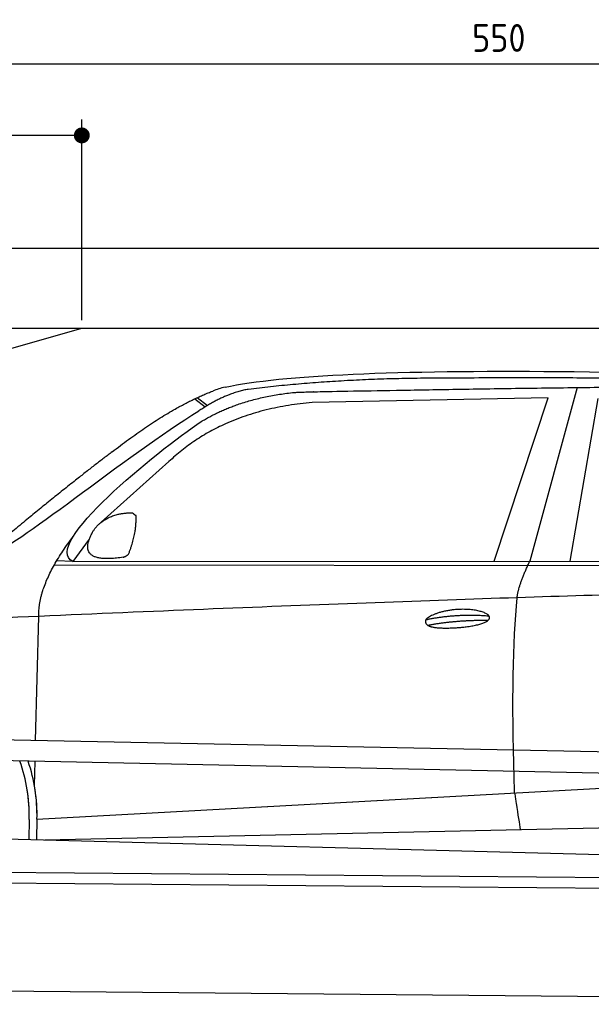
# Model space of a CAD drawing. Header units: millimetres. Extents: x -411 to 6777, y 0 to 6777.
# Tile 4 of 6: x 1744 to 3183, y 4300 to 6777. Entities that reach past the tile are written whole.
import ezdxf

# ---------------------------------------------------------------- set-up
doc = ezdxf.new("R2010")
doc.units = ezdxf.units.MM
doc.layers.add('4', color=3, linetype='Continuous')
for name, color, linetype, lineweight in [('car', 10, 'Continuous', 25), ('Freiraum', 7, 'Continuous', 25), ('Gebäude', 7, 'Continuous', 25), ('Plattform', 7, 'Continuous', 25)]:
    doc.layers.add(name, color=color, linetype=linetype, lineweight=lineweight)
doc.styles.get("Standard").update_dxf_attribs({"font": 'ISOCP.SHX'})
doc.dimstyles.new('GEN-ISO', dxfattribs={"dimscale": 20, "dimtxt": 3.5, "dimasz": 2, "dimexe": 2, "dimexo": 1, "dimgap": 1.5, "dimtad": 1, "dimdec": 1, "dimlfac": 0.1, "dimdsep": 46, "dimtxsty": 'STANDARD', "dimblk": 'PUNKT', "dimcen": 2, "dimclrd": 256, "dimclre": 256, "dimclrt": 2, "dimadec": 0, "dimazin": 0, "dimtp": 0.1, "dimtm": 0.1, "dimtfac": 0.71, "dimtdec": 1, "dimtmove": 2, "dimatfit": 3, "dimldrblk": 'PUNKT', "dimfxl": 2, "dimtolj": 1, "dimarcsym": 0})

# ---------------------------------------------------------------- blocks, each defined once
blk = doc.blocks.new('PUNKT')
at = {"layer": '4', "color": 0, "linetype": 'ByBlock'}
blk.add_line((-0.5, 0), (-1, 0), dxfattribs=at)
at = {"layer": '4', "color": 0, "linetype": 'ByBlock', "const_width": 0.5}
blk.add_lwpolyline([(-0.25, 0, 1), (0.25, 0, 1)], format="xyb", close=True, dxfattribs=at)
blk = doc.blocks.new('*D42')
at = {"layer": '4', "lineweight": -2, "transparency": 16777216}
for p, q in [((200, 6020.9), (200, 6705.8)), ((5700, 6170.9), (5700, 6705.8)), ((240, 6665.8), (5660, 6665.8))]:
    blk.add_line(p, q, dxfattribs=at)
at = {"layer": 'Defpoints', "color": 0, "transparency": 16777216}
for p in [(5700, 6665.8), (5700, 6150.9), (200, 6000.9)]:
    blk.add_point(p, dxfattribs=at)
at = {"layer": '4', "lineweight": -2, "transparency": 16777216, "xscale": 40, "yscale": 40, "zscale": 40, "rotation": 180}
blk.add_blockref('PUNKT', (200, 6665.8), dxfattribs=at)
at = {"layer": '4', "lineweight": -2, "transparency": 16777216, "xscale": 40, "yscale": 40, "zscale": 40}
blk.add_blockref('PUNKT', (5700, 6665.8), dxfattribs=at)
at = {"layer": '4', "color": 2, "transparency": 16777216, "insert": (2950, 6730.8), "char_height": 70, "attachment_point": 5}
blk.add_mtext('550', dxfattribs=at)
blk = doc.blocks.new('Car')
at = {"layer": 'car'}
for p, q in [((3093.6, 5880.1), (2978.3, 5442.1)), ((2137.3, 5845.8), (2162.9, 5826)), ((3020.5, 5853.7), (2426.8, 5836.3)), ((2888.3, 5441.3), (3020.5, 5853.7)), ((3080, 5443.1), (3147, 5852.9)), ((2131.5, 5843.1), (2157.6, 5822.8)), ((2067.3, 5684.4), (1897.9, 5530.5)), ((1868.7, 5487), (1828.1, 5431)), ((1828.1, 5431), (4479.9, 5456.7)), ((1781.2, 5421.7), (4424.4, 5442.7)), ((1828.1, 5431), (1786.8, 5431.7)), ((1738.1, 4979.5), (1743.3, 5292)), ((1736.2, 4866.5), (1737.2, 4927.1)), ((1743.4, 4781.9), (3612.4, 4901.2)), ((1743.4, 4781.9), (2767, 4847.2)), ((1723.8, 4781.1), (1723, 4730.7)), ((1743.4, 4781.9), (1742.7, 4730.3)), ((1763.3, 4730), (3648.7, 4788.6)), ((1664.8, 4731.7), (3713.7, 4697))]:
    blk.add_line(p, q, dxfattribs=at)
for centre, radius, start, end in [((2245.8, 5702.7), 174.5, 102.8736, 113.54), ((1319.3, 4787.9), 404.6, 359.0314, 20.1942), ((1319.3, 4787.9), 424.2, 359.1908, 19.1882), ((1319.3, 4787.9), 404.6, 359.0315, 10.2025), ((1319.3, 4787.9), 424.2, 359.1908, 9.6942)]:
    blk.add_arc(centre, radius, start, end, dxfattribs=at)
for points, degree in [([(2206.9, 5872.9), (2494, 5937.1), (3379.1, 5931.9), (4551.6, 5879.4)], 3), ([(2737.4, 5900.1), (2494.6, 5897.8), (2265.5, 5867.9)], 2), ([(3701.7, 5894.3), (3353.3, 5910.5), (2737.4, 5900.1)], 2), ([(1924.2, 5707.4), (2064.3, 5818.9), (2176.1, 5862.7)], 2), ([(2265.5, 5867.9), (2209.3, 5858.3), (2141.3, 5812.4)], 2), ([(2147.9, 5785.7), (2241.2, 5844.3), (2376.6, 5860.7)], 2), ([(2426.8, 5836.3), (2202.9, 5815), (2067.3, 5684.4)], 2), ([(1628.2, 5453.6), (1663.9, 5450.2), (1963.8, 5701.8), (2141.3, 5812.4)], 3), ([(1828.1, 5431), (1744.7, 5470.3), (2036.5, 5709.3), (2147.9, 5785.7)], 3), ([(1924.2, 5707.4), (1843.6, 5646.2), (1742, 5561.8), (1613.7, 5455.4), (1619.6, 5453.5)], 4), ([(1876.8, 5504.8), (1893, 5535.2), (1935.6, 5549.6)], 2), ([(1935.6, 5549.6), (1964.3, 5555.7), (1977.2, 5554.6)], 2), ([(1967.8, 5450.4), (1988.7, 5503.6), (1985.7, 5548.4)], 2), ([(1977.2, 5554.6), (1983.3, 5548.5), (1985.7, 5548.4)], 2), ([(1954.3, 5442.6), (1832.3, 5422.7), (1876.8, 5504.8)], 2), ([(1743.3, 5292), (1740.2, 5375.6), (1828.1, 5493.7)], 2), ([(1954.3, 5442.6), (1960.4, 5444.4), (1967.8, 5450.4)], 2), ([(2947.2, 5349.9), (2950, 5380.9), (2978.3, 5442.1)], 2), ([(4699.2, 5387), (3822.5, 5407.3), (1390.5, 5272.9)], 2), ([(2717.6, 5292.5), (2793, 5309.4), (2876.5, 5303.7)], 2), ([(2722.7, 5278.7), (2796.7, 5293.3), (2874.6, 5292.5)], 2)]:
    blk.add_open_spline(points, degree=degree, dxfattribs=at)
for points, degree, knots in [([(2376.6, 5860.7), (2403.2, 5863), (2542.6, 5866.1), (3563.8, 5895.6), (4184.1, 5894.8), (4641, 5726.4), (4618.9, 5552.6)], 4, [0.0821318, 0.0821318, 0.0821318, 0.0821318, 0.0821318, 0.258851, 0.508851, 1, 1, 1, 1, 1]), ([(2945.5, 4858.6), (2944.9, 4872.2), (2944.3, 4885.5), (2943.8, 4898.7), (2936.5, 5088.5), (2937.6, 5238.9), (2947.2, 5349.9)], 3, [0, 0, 0, 0, 0.064923, 0.064923, 0.064923, 1, 1, 1, 1]), ([(2717.6, 5292.5), (2721.8, 5297.6), (2742.8, 5314), (2825.5, 5334.1), (2940.8, 5298), (2832.1, 5269.4), (2747.4, 5270), (2713, 5273.5), (2717.6, 5292.5)], 5, [0, 0, 0, 0, 0, 0, 0.300106, 0.500106, 0.700106, 1, 1, 1, 1, 1, 1]), ([(2945.5, 4858.6), (2946.2, 4854), (2946.9, 4849.4), (2947.6, 4845.1), (2948.2, 4841.1), (2948.8, 4837.2), (2949.4, 4833.5), (2954.2, 4803.3), (2958, 4781.2), (2960.6, 4767.2)], 3, [-0.000011, -0.000011, -0.000011, -0.000011, 0.107576, 0.107576, 0.107576, 0.206414, 0.206414, 0.206414, 1, 1, 1, 1])]:
    blk.add_open_spline(points, degree=degree, knots=knots, dxfattribs=at)
blk = doc.blocks.new('_Dot')
at = {"color": 0, "linetype": 'ByBlock', "lineweight": -2}
blk.add_line((-0.5, 0), (-1, 0), dxfattribs=at)
at = {"color": 0, "linetype": 'ByBlock', "const_width": 0.5}
blk.add_lwpolyline([(-0.25, 0, 1), (0.25, 0, 1)], format="xyb", close=True, dxfattribs=at)
blk = doc.blocks.new('*D48')
at = {"layer": '4', "lineweight": -2, "transparency": 16777216}
for p, q in [((200, 6020.9), (200, 6525.7)), ((1900, 6020.9), (1900, 6525.7)), ((1860, 6485.7), (240, 6485.7))]:
    blk.add_line(p, q, dxfattribs=at)
at = {"layer": 'Defpoints', "color": 0, "transparency": 16777216}
for p in [(200, 6485.7), (200, 6000.9), (1900, 6000.9)]:
    blk.add_point(p, dxfattribs=at)
at = {"layer": '4', "lineweight": -2, "transparency": 16777216, "xscale": 40, "yscale": 40, "zscale": 40, "rotation": 180}
blk.add_blockref('_Dot', (200, 6485.7), dxfattribs=at)
at = {"layer": '4', "lineweight": -2, "transparency": 16777216, "xscale": 40, "yscale": 40, "zscale": 40}
blk.add_blockref('_Dot', (1900, 6485.7), dxfattribs=at)
at = {"layer": '4', "color": 2, "transparency": 16777216, "insert": (1050, 6550.7), "char_height": 70, "attachment_point": 5}
blk.add_mtext('170', dxfattribs=at)
blk = doc.blocks.new('Plattform OG 6200 550')
at = {"layer": 'Plattform'}
for p, q in [((5482.3, 4889.6), (348.5, 4992)), ((5481.2, 4833.6), (347.5, 4941)), ((440.2, 4643.6), (5395, 4600.4)), ((446, 4616.5), (5394.8, 4573.4)), ((5437.5, 4300), (372.6, 4344.2))]:
    blk.add_line(p, q, dxfattribs=at)
blk = doc.blocks.new('Gebäude_375_GT205')
at = {"layer": 'Freiraum'}
blk.add_lwpolyline([(200, 5750.9), (350, 5750.9), (350, 5600.9), (499.8, 5600.9), (1900, 6000.9)], dxfattribs=at)
at = {"layer": 'Gebäude'}
for p, q in [((5900, 6200.8), (0, 6200.8)), ((200, 6000.9), (5700, 6000.9))]:
    blk.add_line(p, q, dxfattribs=at)

msp = doc.modelspace()

# ---------------------------------------------------------------- block references
at = {"layer": 'car', "rotation": 359.4752422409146}
msp.add_blockref('Car', (0, 0), dxfattribs=at)
at = {"layer": 'Gebäude'}
msp.add_blockref('Gebäude_375_GT205', (0, 0), dxfattribs=at)
at = {"layer": 'Plattform'}
msp.add_blockref('Plattform OG 6200 550', (0, 0), dxfattribs=at)

# ---------------------------------------------------------------- dimensions: what is measured, and where the dimension line sits
at = {"layer": '4'}
for base, p1, p2, override, picture, middle in [((5700, 6665.8), (200, 6000.88), (5700, 6150.88), {"dimtdec": 3, "dimtolj": 0}, '*D42', (2950, 6730.8)), ((200, 6485.7), (1900, 6000.88), (200, 6000.88), {"dimblk1": 'Dot', "dimblk2": 'Dot', "dimsah": 1, "dimtdec": 3, "dimtolj": 0}, '*D48', (1050, 6550.7))]:
    dim = msp.add_linear_dim(base=base, p1=p1, p2=p2, dimstyle='GEN-ISO', override=override, dxfattribs=at)
    dim.commit()
    dim.dimension.update_dxf_attribs({"geometry": picture, "text_midpoint": middle})

doc.saveas('drawing.dxf')
